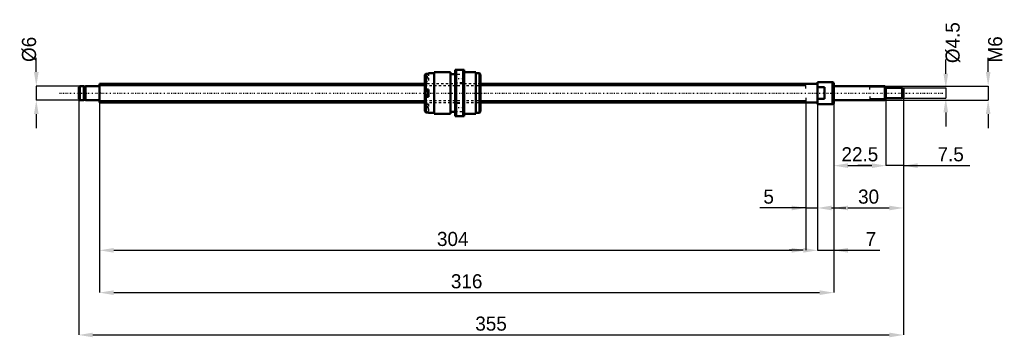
# Model space of a CAD drawing. Header units: millimetres. Extents: x -34 to 389, y -105 to 32.
import ezdxf

# ---------------------------------------------------------------- set-up
doc = ezdxf.new("R2010")
doc.units = ezdxf.units.MM
doc.linetypes.add('Center', pattern=[1.5, 0.45, -0.5, 0.05, -0.5])
doc.linetypes.add('Dashed', pattern=[2, 1, -1])
for name, color, linetype, lineweight in [('2d ConnectionPoints', 7, 'Continuous', 50), ('AM_0', 7, 'Continuous', 50), ('AM_4', 3, 'Continuous', 25), ('AM_5', 3, 'Continuous', 25), ('AM_7', 7, 'Center', 25), ('AM_9', 6, 'Dashed', 25)]:
    doc.layers.add(name, color=color, linetype=linetype, lineweight=lineweight)
doc.dimstyles.new('ISO-25', dxfattribs={"dimtxt": 2.5, "dimasz": 2.5, "dimexe": 1.25, "dimexo": 0.625, "dimtad": 1, "dimtxsty": 'Standard', "dimcen": 2.5, "dimadec": 0, "dimazin": 0, "dimtfac": 1, "dimtmove": 0, "dimatfit": 3, "dimfxl": 0, "dimarcsym": 0})

# ---------------------------------------------------------------- blocks, each defined once
blk = doc.blocks.new('1_BNK_0810_3GT_355LC5Y_Nut_0_in_BNK0810_3GT_355LC5Y_164__0')
at = {"layer": 'AM_0'}
for p, q in [((144, 8.5), (141.6, 8.5)), ((141.6, 8.5), (141.6, 8.35)), ((151, 9), (144, 9)), ((144, 9), (144, -9)), ((151, 9), (151, -9)), ((157, 10), (153, 10)), ((153, 10), (153, -10)), ((153.5, 10), (153.5, -10)), ((156.5, 10), (156.5, -10)), ((157, 10), (157, -10)), ((162, 9), (157, 9)), ((162, 9), (162, -9)), ((163.5, 8.5), (162, 8.5)), ((164, 8), (163.5, 8.5)), ((163.5, 8.5), (163.5, -8.5)), ((140.5, 8.35), (140, 7.84)), ((140, 7.84), (140, -7.84)), ((141.6, 8.35), (140.5, 8.35)), ((140.5, 8.35), (140.5, 1.6)), ((153, 8.1), (151, 8.1)), ((164, 8), (164, -8)), ((140, 1.6), (141.6, 1.6)), ((141.6, 1.5), (140.15, 1.5)), ((141.6, 1.6), (141.6, -1.6)), ((141.6, -1.6), (140, -1.6)), ((140.15, -1.5), (141.6, -1.5)), ((140.5, -1.6), (140.5, -8.35)), ((140, -7.84), (140.5, -8.35)), ((141.6, -8.35), (140.5, -8.35)), ((141.6, -8.35), (141.6, -8.5)), ((151, -8.1), (153, -8.1)), ((163.5, -8.5), (164, -8)), ((141.6, -8.5), (144, -8.5)), ((144, -9), (151, -9)), ((153, -10), (157, -10)), ((157, -9), (162, -9)), ((162, -8.5), (163.5, -8.5))]:
    blk.add_line(p, q, dxfattribs=at)
for centre, start, end in [((140.15, 1.35), 90, 180), ((140.15, -1.35), 180, 270)]:
    blk.add_arc(centre, 0.15, start, end, dxfattribs=at)
at = {"layer": 'AM_4'}
blk.add_line((140.15, 1.5), (140.15, -1.5), dxfattribs=at)
at = {"layer": 'AM_7'}
for p, q in [((139.92, 6.42), (141.68, 6.42)), ((152.8, 6.25), (157.2, 6.25)), ((139.92, -6.42), (141.68, -6.42)), ((152.8, -6.25), (157.2, -6.25))]:
    blk.add_line(p, q, dxfattribs=at)
at = {"layer": 'AM_9'}
for p, q in [((141.05, 7.28), (140, 7.28)), ((141.05, 6.85), (140, 6.85)), ((141.6, 6.42), (140, 6.42)), ((141.05, 5.98), (140, 5.98)), ((141.05, 5.55), (140, 5.55)), ((140, 4.82), (141.6, 4.82)), ((141.6, 7.92), (140.15, 7.92)), ((140.15, 7.92), (140.15, 4.92)), ((140.15, 4.92), (141.6, 4.92)), ((141.05, 7.28), (141.05, 5.55)), ((141.6, 8.35), (141.6, 4.82)), ((157, 7.95), (153, 7.95)), ((153, 4.55), (157, 4.55)), ((164, 4), (140, 4)), ((141.05, 0.87), (140, 0.87)), ((141.05, 0.43), (140, 0.43)), ((141.05, 0.87), (141.05, -0.87)), ((141.05, -0.43), (140, -0.43)), ((141.05, -0.87), (140, -0.87)), ((140, -4), (164, -4)), ((141.6, -4.82), (140, -4.82)), ((141.05, -5.55), (140, -5.55)), ((141.05, -5.98), (140, -5.98)), ((141.6, -6.42), (140, -6.42)), ((141.05, -6.85), (140, -6.85)), ((141.05, -7.28), (140, -7.28)), ((141.6, -4.92), (140.15, -4.92)), ((140.15, -4.92), (140.15, -7.92)), ((140.15, -7.92), (141.6, -7.92)), ((141.05, -5.55), (141.05, -7.28)), ((141.6, -4.82), (141.6, -8.35)), ((157, -4.55), (153, -4.55)), ((153, -7.95), (157, -7.95))]:
    blk.add_line(p, q, dxfattribs=at)
for centre, start, end in [((140.15, 7.76), 90, 180), ((140.15, 5.07), 180, 270), ((140.15, -5.07), 90, 180), ((140.15, -7.76), 180, 270)]:
    blk.add_arc(centre, 0.15, start, end, dxfattribs=at)
blk = doc.blocks.new('2_BNK_0810_3GT_355LC5Y_Shaft_0_in_BNK0810_3GT_355LC5Y_164__0')
at = {"layer": 'AM_0'}
for p, q in [((309, 4.75), (309, -4.75)), ((315.5, 4.75), (309, 4.75)), ((316, 4.46), (315.5, 4.75)), ((315.5, 4.75), (315.5, -4.75)), ((316, 4.46), (316, -4.46)), ((-8.5, 3), (-9, 2.5)), ((-9, 2.5), (-9, -2.5)), ((-6.8, 3), (-8.5, 3)), ((-8.5, 3), (-8.5, -3)), ((-6.8, 3), (-6.8, -3)), ((-6, 2.85), (-6.8, 2.85)), ((-0.2, 3), (-6, 3)), ((-6, 3), (-6, -3)), ((140, 4), (0, 4)), ((0, 4), (0, -4)), ((309, 4), (164, 4)), ((312, 2.56), (309, 2.56)), ((312, 2.56), (312, -2.56)), ((338, 3), (316.2, 3)), ((338.5, 2.5), (338, 3)), ((338, 3), (338, -3)), ((338.5, 2.5), (338.5, -2.5)), ((345.5, 2.25), (338.5, 2.25)), ((346, 1.75), (345.5, 2.25)), ((345.5, 2.25), (345.5, -2.25)), ((346, 1.75), (346, -1.75)), ((-9, -2.5), (-8.5, -3)), ((-8.5, -3), (-6.8, -3)), ((-6.8, -2.85), (-6, -2.85)), ((-6, -3), (-0.2, -3)), ((0, -4), (140, -4)), ((164, -4), (309, -4)), ((309, -2.56), (312, -2.56)), ((316.2, -3), (338, -3)), ((338, -3), (338.5, -2.5)), ((338.5, -2.25), (345.5, -2.25)), ((345.5, -2.25), (346, -1.75)), ((309, -4.75), (315.5, -4.75)), ((315.5, -4.75), (316, -4.46))]:
    blk.add_line(p, q, dxfattribs=at)
for centre, start, end in [((-0.2, 3.2), 270, 360), ((316.2, 3.2), 180, 270), ((-0.2, -3.2), 0, 90), ((316.2, -3.2), 90, 180)]:
    blk.add_arc(centre, 0.2, start, end, dxfattribs=at)
at = {"layer": 'AM_4'}
for p, q in [((-0.2, 3), (-0.2, -3)), ((316.2, 3), (316.2, -3))]:
    blk.add_line(p, q, dxfattribs=at)
at = {"layer": 'AM_5'}
for p, q in [((0, 3.23), (140, 3.23)), ((164, 3.23), (304, 3.23)), ((304, 2), (304, 3.23)), ((338.46, 2.54), (331.5, 2.54)), ((331.5, 1.5), (331.5, 2.54)), ((0, -3.23), (140, -3.23)), ((164, -3.23), (304, -3.23)), ((304, -2), (304, -3.23)), ((331.5, -1.5), (331.5, -2.54)), ((338.46, -2.54), (331.5, -2.54))]:
    blk.add_line(p, q, dxfattribs=at)
at = {"layer": 'AM_5', "linetype": 'Dashed'}
for p, q in [((140, 3.23), (164, 3.23)), ((140, -3.23), (164, -3.23))]:
    blk.add_line(p, q, dxfattribs=at)
at = {"layer": 'AM_7'}
blk.add_line((-17.3, 0), (363.3, 0), dxfattribs=at)
at = {"layer": 'AM_9'}
for p, q in [((164, 4), (140, 4)), ((140, -4), (164, -4))]:
    blk.add_line(p, q, dxfattribs=at)
blk = doc.blocks.new('*D3')
at = {"layer": 'AM_5', "color": 0, "lineweight": -2}
for p, q in [((-27.24, 9.08), (-27.24, 15.16)), ((-8.5, 3), (-27.24, 3)), ((-27.24, 3), (-27.24, -3)), ((-8.5, -3), (-27.24, -3)), ((-27.24, -9.08), (-27.24, -15.16))]:
    blk.add_line(p, q, dxfattribs=at)
at = {"layer": 'AM_5', "color": 0}
for points in [[(-28.25, 9.08), (-26.23, 9.08), (-27.24, 3)], [(-26.23, -9.08), (-28.25, -9.08), (-27.24, -3)]]:
    blk.add_solid(points, dxfattribs=at)
at = {"layer": 'Defpoints', "color": 0}
for p in [(-8.5, 3), (-27.24, -3), (-8.5, -3)]:
    blk.add_point(p, dxfattribs=at)
at = {"layer": 'AM_5', "color": 0, "insert": (-30.28, 18.81), "char_height": 6.08, "attachment_point": 5, "rotation": 90}
blk.add_mtext('Ø6', dxfattribs=at)
blk = doc.blocks.new('*D4')
at = {"layer": 'AM_5', "color": 0, "lineweight": -2}
for p, q in [((309, -4.75), (309, -67.76)), ((316, -4.46), (316, -67.76)), ((302.92, -67.76), (296.84, -67.76)), ((309, -67.76), (316, -67.76)), ((316, -67.76), (335.86, -67.76)), ((322.08, -67.76), (328.16, -67.76))]:
    blk.add_line(p, q, dxfattribs=at)
at = {"layer": 'AM_5', "color": 0}
for points in [[(302.92, -68.77), (302.92, -66.75), (309, -67.76)], [(322.08, -66.75), (322.08, -68.77), (316, -67.76)]]:
    blk.add_solid(points, dxfattribs=at)
at = {"layer": 'Defpoints', "color": 0}
for p in [(309, -4.75), (316, -4.46), (316, -67.76)]:
    blk.add_point(p, dxfattribs=at)
at = {"layer": 'AM_5', "color": 0, "insert": (332.01, -62.9), "char_height": 6.08, "attachment_point": 5}
blk.add_mtext('7', dxfattribs=at)
blk = doc.blocks.new('*D5')
at = {"layer": 'AM_5', "color": 0, "lineweight": -2}
for p, q in [((304, -3.23), (304, -49.52)), ((309, -4.75), (309, -49.52)), ((304, -49.52), (284.14, -49.52)), ((297.92, -49.52), (291.84, -49.52)), ((304, -49.52), (309, -49.52)), ((315.08, -49.52), (321.16, -49.52))]:
    blk.add_line(p, q, dxfattribs=at)
at = {"layer": 'AM_5', "color": 0}
for points in [[(297.92, -50.53), (297.92, -48.51), (304, -49.52)], [(315.08, -48.51), (315.08, -50.53), (309, -49.52)]]:
    blk.add_solid(points, dxfattribs=at)
at = {"layer": 'Defpoints', "color": 0}
for p in [(304, -3.23), (309, -4.75), (309, -49.52)]:
    blk.add_point(p, dxfattribs=at)
at = {"layer": 'AM_5', "color": 0, "insert": (287.99, -44.66), "char_height": 6.08, "attachment_point": 5}
blk.add_mtext('5', dxfattribs=at)
blk = doc.blocks.new('*D6')
at = {"layer": 'AM_5', "color": 0, "lineweight": -2}
for p, q in [((0, -4), (0, -67.76)), ((304, -3.23), (304, -67.76)), ((6.08, -67.76), (297.92, -67.76))]:
    blk.add_line(p, q, dxfattribs=at)
at = {"layer": 'AM_5', "color": 0}
for points in [[(6.08, -66.75), (6.08, -68.77), (0, -67.76)], [(297.92, -68.77), (297.92, -66.75), (304, -67.76)]]:
    blk.add_solid(points, dxfattribs=at)
at = {"layer": 'Defpoints', "color": 0}
for p in [(0, -4), (304, -3.23), (304, -67.76)]:
    blk.add_point(p, dxfattribs=at)
at = {"layer": 'AM_5', "color": 0, "insert": (152, -62.9), "char_height": 6.08, "attachment_point": 5}
blk.add_mtext('304', dxfattribs=at)
blk = doc.blocks.new('*D7')
at = {"layer": 'AM_5', "color": 0, "lineweight": -2}
for p, q in [((0, -4), (0, -86)), ((316, -4.46), (316, -86)), ((6.08, -86), (309.92, -86))]:
    blk.add_line(p, q, dxfattribs=at)
at = {"layer": 'AM_5', "color": 0}
for points in [[(6.08, -84.99), (6.08, -87.01), (0, -86)], [(309.92, -87.01), (309.92, -84.99), (316, -86)]]:
    blk.add_solid(points, dxfattribs=at)
at = {"layer": 'Defpoints', "color": 0}
for p in [(0, -4), (316, -4.46), (316, -86)]:
    blk.add_point(p, dxfattribs=at)
at = {"layer": 'AM_5', "color": 0, "insert": (158, -81.14), "char_height": 6.08, "attachment_point": 5}
blk.add_mtext('316', dxfattribs=at)
blk = doc.blocks.new('*D8')
at = {"layer": 'AM_5', "color": 0, "lineweight": -2}
for p, q in [((-9, -2.5), (-9, -104.24)), ((346, -1.75), (346, -104.24)), ((-2.92, -104.24), (339.92, -104.24))]:
    blk.add_line(p, q, dxfattribs=at)
at = {"layer": 'AM_5', "color": 0}
for points in [[(-2.92, -103.23), (-2.92, -105.25), (-9, -104.24)], [(339.92, -105.25), (339.92, -103.23), (346, -104.24)]]:
    blk.add_solid(points, dxfattribs=at)
at = {"layer": 'Defpoints', "color": 0}
for p in [(-9, -2.5), (346, -1.75), (346, -104.24)]:
    blk.add_point(p, dxfattribs=at)
at = {"layer": 'AM_5', "color": 0, "insert": (168.5, -99.38), "char_height": 6.08, "attachment_point": 5}
blk.add_mtext('355', dxfattribs=at)
blk = doc.blocks.new('*D9')
at = {"layer": 'AM_5', "color": 0, "lineweight": -2}
for p, q in [((338.5, -2.25), (338.5, -31.28)), ((346, -1.75), (346, -31.28)), ((332.42, -31.28), (326.34, -31.28)), ((346, -31.28), (338.5, -31.28)), ((346, -31.28), (374.55, -31.28)), ((352.08, -31.28), (358.16, -31.28))]:
    blk.add_line(p, q, dxfattribs=at)
at = {"layer": 'AM_5', "color": 0}
for points in [[(332.42, -32.29), (332.42, -30.27), (338.5, -31.28)], [(352.08, -30.27), (352.08, -32.29), (346, -31.28)]]:
    blk.add_solid(points, dxfattribs=at)
at = {"layer": 'Defpoints', "color": 0}
for p in [(338.5, -2.25), (346, -1.75), (338.5, -31.28)]:
    blk.add_point(p, dxfattribs=at)
at = {"layer": 'AM_5', "color": 0, "insert": (366.35, -26.42), "char_height": 6.08, "attachment_point": 5}
blk.add_mtext('7.5', dxfattribs=at)
blk = doc.blocks.new('*D10')
at = {"layer": 'AM_5', "color": 0, "lineweight": -2}
for p, q in [((338.5, -2.25), (338.5, -31.28)), ((316, -4.46), (316, -31.28)), ((322.08, -31.28), (332.42, -31.28))]:
    blk.add_line(p, q, dxfattribs=at)
at = {"layer": 'AM_5', "color": 0}
for points in [[(322.08, -30.27), (322.08, -32.29), (316, -31.28)], [(332.42, -32.29), (332.42, -30.27), (338.5, -31.28)]]:
    blk.add_solid(points, dxfattribs=at)
at = {"layer": 'Defpoints', "color": 0}
for p in [(338.5, -2.25), (316, -4.46), (338.5, -31.28)]:
    blk.add_point(p, dxfattribs=at)
at = {"layer": 'AM_5', "color": 0, "insert": (327.25, -26.42), "char_height": 6.08, "attachment_point": 5}
blk.add_mtext('22.5', dxfattribs=at)
blk = doc.blocks.new('*D11')
at = {"layer": 'AM_5', "color": 0, "lineweight": -2}
for p, q in [((346, -1.75), (346, -49.52)), ((316, -4.46), (316, -49.52)), ((322.08, -49.52), (339.92, -49.52))]:
    blk.add_line(p, q, dxfattribs=at)
at = {"layer": 'AM_5', "color": 0}
for points in [[(322.08, -48.51), (322.08, -50.53), (316, -49.52)], [(339.92, -50.53), (339.92, -48.51), (346, -49.52)]]:
    blk.add_solid(points, dxfattribs=at)
at = {"layer": 'Defpoints', "color": 0}
for p in [(346, -1.75), (316, -4.46), (346, -49.52)]:
    blk.add_point(p, dxfattribs=at)
at = {"layer": 'AM_5', "color": 0, "insert": (331, -44.66), "char_height": 6.08, "attachment_point": 5}
blk.add_mtext('30', dxfattribs=at)
blk = doc.blocks.new('*D12')
at = {"layer": 'AM_5', "color": 0, "lineweight": -2}
for p, q in [((364.24, 8.33), (364.24, 14.41)), ((345.5, 2.25), (364.24, 2.25)), ((364.24, 2.25), (364.24, -2.25)), ((345.5, -2.25), (364.24, -2.25)), ((364.24, -8.33), (364.24, -14.41))]:
    blk.add_line(p, q, dxfattribs=at)
at = {"layer": 'AM_5', "color": 0}
for points in [[(363.23, 8.33), (365.25, 8.33), (364.24, 2.25)], [(365.25, -8.33), (363.23, -8.33), (364.24, -2.25)]]:
    blk.add_solid(points, dxfattribs=at)
at = {"layer": 'Defpoints', "color": 0}
for p in [(345.5, 2.25), (345.5, -2.25), (364.24, -2.25)]:
    blk.add_point(p, dxfattribs=at)
at = {"layer": 'AM_5', "color": 0, "insert": (367.28, 21.71), "char_height": 6.08, "attachment_point": 5, "rotation": 90}
blk.add_mtext('Ø4.5', dxfattribs=at)
blk = doc.blocks.new('*D13')
at = {"layer": 'AM_5', "color": 0, "lineweight": -2}
for p, q in [((382.48, 9.08), (382.48, 15.16)), ((338, 3), (382.48, 3)), ((382.48, 3), (382.48, -3)), ((338, -3), (382.48, -3)), ((382.48, -9.08), (382.48, -15.16))]:
    blk.add_line(p, q, dxfattribs=at)
at = {"layer": 'AM_5', "color": 0}
for points in [[(381.47, 9.08), (383.49, 9.08), (382.48, 3)], [(383.49, -9.08), (381.47, -9.08), (382.48, -3)]]:
    blk.add_solid(points, dxfattribs=at)
at = {"layer": 'Defpoints', "color": 0}
for p in [(338, 3), (338, -3), (382.48, -3)]:
    blk.add_point(p, dxfattribs=at)
at = {"layer": 'AM_5', "color": 0, "insert": (385.52, 18.81), "char_height": 6.08, "attachment_point": 5, "rotation": 90}
blk.add_mtext('M6', dxfattribs=at)

msp = doc.modelspace()

# ---------------------------------------------------------------- linework, layer by layer
at = {"layer": '2d ConnectionPoints'}
for p in [(0, 0), (312, 0)]:
    msp.add_point(p, dxfattribs=at)

# ---------------------------------------------------------------- block references
for name in ['1_BNK_0810_3GT_355LC5Y_Nut_0_in_BNK0810_3GT_355LC5Y_164__0', '2_BNK_0810_3GT_355LC5Y_Shaft_0_in_BNK0810_3GT_355LC5Y_164__0']:
    msp.add_blockref(name, (0, 0))

# ---------------------------------------------------------------- dimensions: what is measured, and where the dimension line sits
at = {"layer": 'AM_5'}
for base, p1, p2, text, picture, middle in [((364.24, -2.25), (345.5, 2.25), (345.5, -2.25), 'Ø4.5', '*D12', (367.28, 21.706)), ((-27.24, -3), (-8.5, 3), (-8.5, -3), 'Ø6', '*D3', (-30.28, 18.808)), ((382.48, -3), (338, 3), (338, -3), 'M6', '*D13', (385.52, 18.808))]:
    dim = msp.add_linear_dim(base=base, p1=p1, p2=p2, angle=90, text=text, dimstyle='ISO-25', override={"dimtxt": 6.08, "dimasz": 6.08, "dimexe": 0, "dimexo": 0, "dimgap": 1.824}, dxfattribs=at)
    dim.commit()
    dim.dimension.update_dxf_attribs({"geometry": picture, "text_midpoint": middle, "dimtype": 160, "text_rotation": 90})
for base, p1, p2, text, picture, middle in [((346, -104.24), (-9, -2.5), (346, -1.75), '355', '*D8', (168.5, -104.24)), ((304, -67.76), (0, -4), (304, -3.233), '304', '*D6', (152, -67.76)), ((316, -86), (0, -4), (316, -4.461), '316', '*D7', (158, -86)), ((309, -49.52), (304, -3.233), (309, -4.75), '5', '*D5', (287.989, -49.52)), ((346, -49.52), (316, -4.461), (346, -1.75), '30', '*D11', (331, -49.52)), ((338.5, -31.28), (316, -4.461), (338.5, -2.25), '22.5', '*D10', (327.25, -31.28)), ((338.5, -31.28), (346, -1.75), (338.5, -2.25), '7.5', '*D9', (366.354, -31.28)), ((316, -67.76), (309, -4.75), (316, -4.461), '7', '*D4', (332.011, -67.76))]:
    dim = msp.add_linear_dim(base=base, p1=p1, p2=p2, text=text, dimstyle='ISO-25', override={"dimtxt": 6.08, "dimasz": 6.08, "dimexe": 0, "dimexo": 0, "dimgap": 1.824}, dxfattribs=at)
    dim.commit()
    dim.dimension.update_dxf_attribs({"geometry": picture, "text_midpoint": middle, "dimtype": 160})

doc.saveas('drawing.dxf')
